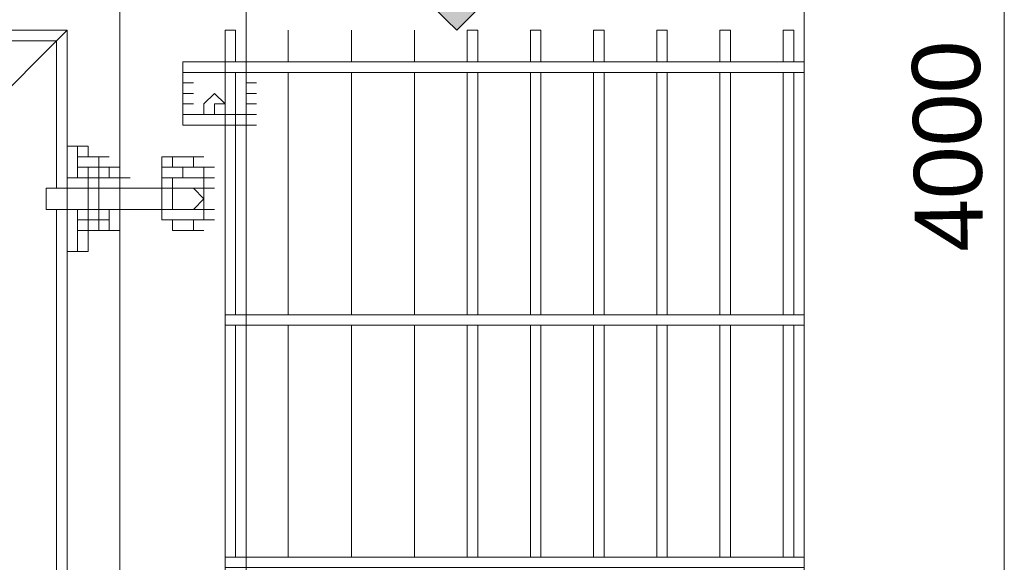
# Model space of a CAD drawing. Header units: millimetres. Extents: x 74583 to 75292, y 11361 to 11727.
# Tile 34 of 85: x 74976.18 to 74980.14, y 11702.43 to 11704.61. Entities that reach past the tile are written whole.
import ezdxf

# ---------------------------------------------------------------- set-up
doc = ezdxf.new("R2010")
doc.units = ezdxf.units.MM
doc.layers.add('C00-00-00', color=7, linetype='Continuous')
doc.styles.get("Standard").update_dxf_attribs({"font": 'ARIAL.TTF'})

msp = doc.modelspace()

# ---------------------------------------------------------------- hatches: boundary and pattern name
at = {"layer": 'C00-00-00'}
h = msp.add_hatch(color=256, dxfattribs=at)
h.dxf.hatch_style = 2
h.paths.add_polyline_path([(74977.8523, 11704.6486), (74977.8946, 11704.7333), (74977.9369, 11704.7333), (74977.9793, 11704.7333), (74978.0216, 11704.6486), (74977.9793, 11704.6063), (74977.9369, 11704.5639), (74977.8946, 11704.6063)])

# ---------------------------------------------------------------- linework, layer by layer
at = {"layer": 'C00-00-00', "lineweight": 0}
for points in [[(74979.3339, 11714.5969), (74979.3339, 11707.7813), (74978.8259, 11707.6543), (74979.9266, 11707.4426), (74979.3339, 11707.3579), (74979.3339, 11697.3673), (74978.8259, 11697.2826), (74979.9266, 11697.0709), (74979.3339, 11696.9439), (74979.3339, 11688.7313)], [(74976.5823, 11691.8639), (74976.5823, 11714.3006)], [(74977.0903, 11692.2449), (74977.0903, 11714.3006)], [(74980.1383, 11713.9196), (74980.1383, 11694.3616)], [(74976.3706, 11704.5639), (74969.1316, 11704.5639)], [(74976.3706, 11704.5639), (74976.3283, 11704.5216)], [(74976.3283, 11704.5216), (74976.3706, 11704.5639)], [(74976.3706, 11704.0983), (74976.3706, 11704.5639)], [(74977.0479, 11704.4369), (74977.0479, 11704.5639), (74977.0056, 11704.5639), (74977.0056, 11694.4886)], [(74978.0216, 11704.4369), (74978.0216, 11704.5639), (74977.9793, 11704.5639), (74977.9793, 11704.4369)], [(74978.2756, 11704.4369), (74978.2756, 11704.5639), (74978.2333, 11704.5639), (74978.2333, 11704.4369)], [(74978.5296, 11704.4369), (74978.5296, 11704.5639), (74978.4873, 11704.5639), (74978.4873, 11704.4369)], [(74978.7836, 11704.4369), (74978.7836, 11704.5639), (74978.7413, 11704.5639), (74978.7413, 11704.4369)], [(74979.0376, 11704.4369), (74979.0376, 11704.5639), (74978.9953, 11704.5639), (74978.9953, 11704.4369)], [(74979.2916, 11704.4369), (74979.2916, 11704.5639), (74979.2493, 11704.5639), (74979.2493, 11704.4369)], [(74976.3283, 11704.5216), (74969.1739, 11704.5216)], [(74976.3283, 11704.5216), (74976.0743, 11704.2676)], [(74976.0743, 11704.2676), (74976.3283, 11704.5216)], [(74976.3283, 11703.9289), (74976.3283, 11704.5216)], [(74976.8363, 11704.4369), (74977.0903, 11704.4369)], [(74976.8363, 11704.3946), (74976.8363, 11704.4369)], [(74976.8363, 11704.4369), (74976.8786, 11704.4369)], [(74976.8363, 11704.4369), (74976.8786, 11704.4369)], [(74976.8363, 11704.4369), (74976.8786, 11704.4369)], [(74976.8363, 11704.4369), (74976.8363, 11704.3523)], [(74976.8363, 11704.4369), (74976.8786, 11704.4369)], [(74976.8363, 11704.4369), (74976.8786, 11704.4369)], [(74976.8363, 11704.4369), (74976.8786, 11704.4369)], [(74976.8363, 11704.4369), (74976.8786, 11704.4369)], [(74976.8363, 11704.3946), (74976.8363, 11704.4369)], [(74976.8363, 11704.4369), (74976.8786, 11704.4369)], [(74976.8363, 11704.4369), (74976.8786, 11704.4369)], [(74976.8363, 11704.4369), (74976.8363, 11704.3946)], [(74976.8363, 11704.4369), (74976.8786, 11704.4369)], [(74979.3339, 11704.4369), (74977.0056, 11704.4369), (74977.0056, 11704.3946), (74979.3339, 11704.3946)], [(74977.0903, 11704.4369), (74977.0903, 11704.3946)], [(74977.0903, 11704.4369), (74977.1326, 11704.4369)], [(74977.0903, 11704.4369), (74977.1326, 11704.4369)], [(74977.0903, 11704.4369), (74977.1326, 11704.4369)], [(74977.0903, 11704.3523), (74977.0903, 11704.4369)], [(74977.0903, 11704.4369), (74977.1326, 11704.4369)], [(74977.0903, 11704.4369), (74977.1326, 11704.4369)], [(74977.0903, 11704.4369), (74977.1326, 11704.4369)], [(74977.0903, 11704.4369), (74977.1326, 11704.4369)], [(74977.0903, 11704.4369), (74977.0903, 11704.3946)], [(74977.0903, 11704.4369), (74977.1326, 11704.4369)], [(74977.0903, 11704.4369), (74977.1326, 11704.4369)], [(74977.0903, 11704.4369), (74977.1326, 11704.4369)], [(74977.0903, 11704.3946), (74977.0903, 11704.4369)], [(74976.8363, 11704.3946), (74976.8363, 11704.3099)], [(74976.8363, 11704.3946), (74977.0903, 11704.3946)], [(74976.8363, 11704.3946), (74976.8786, 11704.3946)], [(74976.8363, 11704.3946), (74976.8786, 11704.3946)], [(74976.8363, 11704.3523), (74976.8363, 11704.3946)], [(74976.8363, 11704.3946), (74976.8786, 11704.3946)], [(74977.0479, 11703.4209), (74977.0479, 11704.3946)], [(74977.0903, 11704.3099), (74977.0903, 11704.3946)], [(74977.0903, 11704.3946), (74977.1326, 11704.3946)], [(74977.0903, 11704.3946), (74977.1326, 11704.3946)], [(74977.0903, 11704.3946), (74977.0903, 11704.3523)], [(74977.0903, 11704.3946), (74977.1326, 11704.3946)], [(74977.2596, 11703.4209), (74977.2596, 11704.3946)], [(74977.2596, 11704.3946), (74977.2596, 11703.4209)], [(74977.5136, 11703.4209), (74977.5136, 11704.3946)], [(74977.5136, 11704.3946), (74977.5136, 11703.4209)], [(74977.7676, 11703.4209), (74977.7676, 11704.3946)], [(74977.7676, 11704.3946), (74977.7676, 11703.4209)], [(74977.9793, 11704.3946), (74977.9793, 11703.4209)], [(74978.0216, 11703.4209), (74978.0216, 11704.3946)], [(74978.2333, 11704.3946), (74978.2333, 11703.4209)], [(74978.2756, 11703.4209), (74978.2756, 11704.3946)], [(74978.4873, 11704.3946), (74978.4873, 11703.4209)], [(74978.5296, 11703.4209), (74978.5296, 11704.3946)], [(74978.7413, 11704.3946), (74978.7413, 11703.4209)], [(74978.7836, 11703.4209), (74978.7836, 11704.3946)], [(74978.9953, 11704.3946), (74978.9953, 11703.4209)], [(74979.0376, 11703.4209), (74979.0376, 11704.3946)], [(74979.2493, 11704.3946), (74979.2493, 11703.4209)], [(74979.2916, 11703.4209), (74979.2916, 11704.3946)], [(74976.8363, 11704.3523), (74976.8786, 11704.3523)], [(74976.8363, 11704.3523), (74976.8786, 11704.3523)], [(74976.8363, 11704.3523), (74976.8786, 11704.3523)], [(74976.8363, 11704.3523), (74976.8786, 11704.3523)], [(74976.8363, 11704.3523), (74976.8786, 11704.3523)], [(74976.8363, 11704.3523), (74976.8786, 11704.3523)], [(74976.8363, 11704.3523), (74976.8786, 11704.3523)], [(74976.8363, 11704.3523), (74976.8786, 11704.3523)], [(74976.8363, 11704.3523), (74976.8786, 11704.3523)], [(74976.8363, 11704.3523), (74976.8786, 11704.3523)], [(74976.8363, 11704.3523), (74976.8786, 11704.3523)], [(74976.8363, 11704.3523), (74976.8786, 11704.3523)], [(74976.8363, 11704.3523), (74976.8786, 11704.3523)], [(74976.8363, 11704.3523), (74976.8786, 11704.3523)], [(74977.0903, 11704.3523), (74977.1326, 11704.3523)], [(74977.0903, 11704.3523), (74977.1326, 11704.3523)], [(74977.0903, 11704.3523), (74977.1326, 11704.3523)], [(74977.0903, 11704.3523), (74977.1326, 11704.3523)], [(74977.0903, 11704.3523), (74977.1326, 11704.3523)], [(74977.0903, 11704.3523), (74977.1326, 11704.3523)], [(74977.0903, 11704.3523), (74977.1326, 11704.3523)], [(74977.0903, 11704.3523), (74977.1326, 11704.3523)], [(74977.0903, 11704.3523), (74977.1326, 11704.3523)], [(74977.0903, 11704.3523), (74977.1326, 11704.3523)], [(74977.0903, 11704.3523), (74977.1326, 11704.3523)], [(74977.0903, 11704.3523), (74977.1326, 11704.3523)], [(74977.0903, 11704.3523), (74977.1326, 11704.3523)], [(74977.0903, 11704.3523), (74977.1326, 11704.3523)], [(74976.8363, 11704.3099), (74976.8786, 11704.3099)], [(74976.8363, 11704.3099), (74976.8786, 11704.3099)], [(74976.8363, 11704.3099), (74976.8363, 11704.2253)], [(74976.8363, 11704.3099), (74976.8786, 11704.3099)], [(74976.8363, 11704.3099), (74976.8786, 11704.3099)], [(74976.8363, 11704.3099), (74976.8786, 11704.3099)], [(74976.8363, 11704.3099), (74976.8786, 11704.3099)], [(74976.8363, 11704.2253), (74976.8363, 11704.3099)], [(74976.8363, 11704.3099), (74976.8786, 11704.3099)], [(74976.8363, 11704.3099), (74976.8363, 11704.2253)], [(74976.8363, 11704.3099), (74976.8786, 11704.3099)], [(74976.8363, 11704.3099), (74976.8786, 11704.3099)], [(74976.8363, 11704.3099), (74976.8786, 11704.3099)], [(74976.8363, 11704.3099), (74976.8786, 11704.3099)], [(74976.8363, 11704.3099), (74976.8786, 11704.3099)], [(74976.8363, 11704.3099), (74976.8786, 11704.3099)], [(74976.8363, 11704.3099), (74976.8786, 11704.3099)], [(74976.8363, 11704.3099), (74976.8786, 11704.3099)], [(74976.8363, 11704.3099), (74976.8786, 11704.3099)], [(74976.8363, 11704.3099), (74976.8786, 11704.3099)], [(74976.8363, 11704.3099), (74976.8786, 11704.3099)], [(74976.8363, 11704.3099), (74976.8786, 11704.3099)], [(74976.8363, 11704.3099), (74976.8786, 11704.3099)], [(74976.8363, 11704.3099), (74976.8786, 11704.3099)], [(74976.8363, 11704.3099), (74976.8786, 11704.3099)], [(74976.8363, 11704.3099), (74976.8786, 11704.3099)], [(74976.8363, 11704.3099), (74976.8786, 11704.3099)], [(74976.8363, 11704.3099), (74976.8786, 11704.3099)], [(74976.8363, 11704.3099), (74976.8786, 11704.3099)], [(74976.8363, 11704.3099), (74976.8786, 11704.3099)], [(74976.8363, 11704.3099), (74976.8786, 11704.3099)], [(74976.8363, 11704.3099), (74976.8786, 11704.3099)], [(74976.8363, 11704.3099), (74976.8786, 11704.3099)], [(74976.8363, 11704.3099), (74976.8786, 11704.3099)], [(74977.0903, 11704.3099), (74977.1326, 11704.3099)], [(74977.0903, 11704.2253), (74977.0903, 11704.3099)], [(74977.0903, 11704.3099), (74977.1326, 11704.3099)], [(74977.0903, 11704.3099), (74977.1326, 11704.3099)], [(74977.0903, 11704.3099), (74977.1326, 11704.3099)], [(74977.0903, 11704.3099), (74977.1326, 11704.3099)], [(74977.0903, 11704.3099), (74977.1326, 11704.3099)], [(74977.0903, 11704.3099), (74977.1326, 11704.3099)], [(74977.0903, 11704.3099), (74977.1326, 11704.3099)], [(74977.0903, 11704.3099), (74977.1326, 11704.3099)], [(74977.0903, 11704.3099), (74977.1326, 11704.3099)], [(74977.0903, 11704.3099), (74977.1326, 11704.3099)], [(74977.0903, 11704.3099), (74977.1326, 11704.3099)], [(74977.0903, 11704.3099), (74977.1326, 11704.3099)], [(74977.0903, 11704.3099), (74977.1326, 11704.3099)], [(74977.0903, 11704.3099), (74977.1326, 11704.3099)], [(74977.0903, 11704.3099), (74977.1326, 11704.3099)], [(74977.0903, 11704.3099), (74977.1326, 11704.3099)], [(74977.0903, 11704.3099), (74977.1326, 11704.3099)], [(74977.0903, 11704.3099), (74977.1326, 11704.3099)], [(74977.0903, 11704.3099), (74977.1326, 11704.3099)], [(74977.0903, 11704.3099), (74977.0903, 11704.2253)], [(74977.0903, 11704.3099), (74977.1326, 11704.3099)], [(74977.0903, 11704.2253), (74977.0903, 11704.3099)], [(74977.0903, 11704.3099), (74977.1326, 11704.3099)], [(74977.0903, 11704.3099), (74977.1326, 11704.3099)], [(74977.0903, 11704.3099), (74977.1326, 11704.3099)], [(74977.0903, 11704.3099), (74977.1326, 11704.3099)], [(74977.0903, 11704.3099), (74977.1326, 11704.3099)], [(74977.0903, 11704.3099), (74977.1326, 11704.3099)], [(74977.0903, 11704.3099), (74977.1326, 11704.3099)], [(74977.0903, 11704.3099), (74977.1326, 11704.3099)], [(74977.0903, 11704.3099), (74977.1326, 11704.3099)], [(74977.0903, 11704.3099), (74977.1326, 11704.3099)], [(74976.8363, 11704.2676), (74976.8786, 11704.2676)], [(74976.8363, 11704.2676), (74976.8786, 11704.2676)], [(74976.8363, 11704.2676), (74976.8786, 11704.2676)], [(74976.8363, 11704.2253), (74976.8363, 11704.2676)], [(74976.8363, 11704.2676), (74976.8786, 11704.2676)], [(74976.8363, 11704.2676), (74976.8786, 11704.2676)], [(74976.8363, 11704.2253), (74976.8363, 11704.2676)], [(74976.8363, 11704.2676), (74976.8363, 11704.2253)], [(74976.8363, 11704.2676), (74976.8786, 11704.2676)], [(74976.8363, 11704.2676), (74976.8363, 11704.2253)], [(74976.8363, 11704.2676), (74976.8363, 11704.2253)], [(74976.8363, 11704.2676), (74976.8786, 11704.2676)], [(74976.8363, 11704.2676), (74976.8786, 11704.2676)], [(74976.8363, 11704.2253), (74976.8363, 11704.2676)], [(74976.9633, 11704.2676), (74977.0056, 11704.2676)], [(74976.9633, 11704.2676), (74977.0056, 11704.2676)], [(74976.9633, 11704.2676), (74977.0056, 11704.2676)], [(74976.9633, 11704.2676), (74977.0056, 11704.2676)], [(74976.9633, 11704.2676), (74977.0056, 11704.2676)], [(74976.9633, 11704.2676), (74977.0056, 11704.2676)], [(74977.0903, 11704.2676), (74977.1326, 11704.2676)], [(74977.0903, 11704.2676), (74977.1326, 11704.2676)], [(74977.0903, 11704.2676), (74977.1326, 11704.2676)], [(74977.0903, 11704.2676), (74977.1326, 11704.2676)], [(74977.0903, 11704.2676), (74977.0903, 11704.2253)], [(74977.0903, 11704.2676), (74977.0903, 11704.2253)], [(74977.0903, 11704.2676), (74977.1326, 11704.2676)], [(74977.0903, 11704.2676), (74977.1326, 11704.2676)], [(74977.0903, 11704.2253), (74977.0903, 11704.2676)], [(74977.0903, 11704.2253), (74977.0903, 11704.2676)], [(74977.0903, 11704.2253), (74977.0903, 11704.2676)], [(74977.0903, 11704.2676), (74977.1326, 11704.2676)], [(74977.0903, 11704.2676), (74977.0903, 11704.2253)], [(74977.0903, 11704.2676), (74977.1326, 11704.2676)], [(74976.8363, 11704.1829), (74976.8363, 11704.2253)], [(74976.8363, 11704.2253), (74976.8786, 11704.2253)], [(74976.8363, 11704.2253), (74976.8786, 11704.2253)], [(74976.8363, 11704.2253), (74977.0903, 11704.2253)], [(74976.8363, 11704.2253), (74976.8786, 11704.2253)], [(74976.8363, 11704.2253), (74976.8786, 11704.2253)], [(74976.8363, 11704.2253), (74976.8786, 11704.2253)], [(74976.8363, 11704.2253), (74976.8786, 11704.2253)], [(74976.8363, 11704.1829), (74976.8363, 11704.2253)], [(74976.8363, 11704.2253), (74976.8786, 11704.2253)], [(74976.8363, 11704.2253), (74976.8363, 11704.1829)], [(74976.8363, 11704.2253), (74976.8786, 11704.2253)], [(74976.8363, 11704.2253), (74976.8786, 11704.2253)], [(74976.8363, 11704.2253), (74976.8786, 11704.2253)], [(74976.8363, 11704.2253), (74976.8363, 11704.1829)], [(74976.8363, 11704.2253), (74976.8786, 11704.2253)], [(74976.8363, 11704.1829), (74976.8363, 11704.2253)], [(74976.8363, 11704.2253), (74976.8786, 11704.2253)], [(74976.8363, 11704.2253), (74976.8786, 11704.2253)], [(74976.8363, 11704.2253), (74976.8786, 11704.2253)], [(74976.8363, 11704.2253), (74976.8786, 11704.2253)], [(74976.8363, 11704.2253), (74976.8786, 11704.2253)], [(74976.8363, 11704.2253), (74976.8786, 11704.2253)], [(74977.0903, 11704.2253), (74977.1326, 11704.2253)], [(74977.0903, 11704.2253), (74977.1326, 11704.2253)], [(74977.0903, 11704.1829), (74977.0903, 11704.2253)], [(74977.0903, 11704.2253), (74977.1326, 11704.2253)], [(74977.0903, 11704.2253), (74977.1326, 11704.2253)], [(74977.0903, 11704.2253), (74977.1326, 11704.2253)], [(74977.0903, 11704.2253), (74977.1326, 11704.2253)], [(74977.0903, 11704.2253), (74977.0903, 11704.1829)], [(74977.0903, 11704.1829), (74977.0903, 11704.2253)], [(74977.0903, 11704.2253), (74977.1326, 11704.2253)], [(74977.0903, 11704.2253), (74977.1326, 11704.2253)], [(74977.0903, 11704.2253), (74977.1326, 11704.2253)], [(74977.0903, 11704.2253), (74977.1326, 11704.2253)], [(74977.0903, 11704.1829), (74977.0903, 11704.2253)], [(74977.0903, 11704.2253), (74977.0903, 11704.1829)], [(74977.0903, 11704.2253), (74977.1326, 11704.2253)], [(74977.0903, 11704.2253), (74977.1326, 11704.2253)], [(74977.0903, 11704.2253), (74977.1326, 11704.2253)], [(74977.0903, 11704.2253), (74977.1326, 11704.2253)], [(74977.0903, 11704.2253), (74977.1326, 11704.2253)], [(74977.0903, 11704.2253), (74977.1326, 11704.2253)], [(74977.0903, 11704.2253), (74977.1326, 11704.2253)], [(74976.8363, 11704.1829), (74977.0903, 11704.1829)], [(74976.8363, 11704.1829), (74976.8786, 11704.1829)], [(74976.8363, 11704.1829), (74976.8786, 11704.1829)], [(74976.8363, 11704.1829), (74976.8786, 11704.1829)], [(74977.0903, 11704.1829), (74977.1326, 11704.1829)], [(74977.0903, 11704.1829), (74977.1326, 11704.1829)], [(74977.0903, 11704.1829), (74977.1326, 11704.1829)], [(74976.4129, 11704.0983), (74976.3706, 11704.0983)], [(74976.3706, 11703.9713), (74976.3706, 11704.0983)], [(74976.3706, 11704.0983), (74976.4129, 11704.0983)], [(74976.3706, 11703.9289), (74976.3706, 11704.0983)], [(74976.4129, 11704.0559), (74976.4129, 11704.0983)], [(74976.4129, 11704.0983), (74976.4553, 11704.0983)], [(74976.4553, 11704.0983), (74976.4553, 11704.0559)], [(74976.4553, 11704.0559), (74976.4129, 11704.0559)], [(74976.4129, 11704.0559), (74976.4553, 11704.0559)], [(74976.4129, 11704.0559), (74976.4553, 11704.0559)], [(74976.4129, 11704.0559), (74976.4129, 11704.0136)], [(74976.4129, 11704.0559), (74976.4553, 11704.0559)], [(74976.4129, 11704.0559), (74976.4553, 11704.0559)], [(74976.4129, 11704.0559), (74976.4129, 11704.0136)], [(74976.4129, 11704.0559), (74976.4553, 11704.0559)], [(74976.4129, 11704.0559), (74976.4553, 11704.0559)], [(74976.4976, 11704.0559), (74976.4553, 11704.0559)], [(74976.4553, 11704.0559), (74976.4976, 11704.0559)], [(74976.4553, 11704.0559), (74976.4976, 11704.0559)], [(74976.4553, 11704.0559), (74976.4976, 11704.0559)], [(74976.4976, 11704.0559), (74976.5399, 11704.0559)], [(74976.4976, 11704.0559), (74976.5399, 11704.0559)], [(74976.4976, 11704.0136), (74976.4976, 11704.0559)], [(74976.4976, 11704.0559), (74976.5399, 11704.0559)], [(74976.4976, 11704.0559), (74976.4976, 11704.0136)], [(74976.4976, 11704.0136), (74976.4976, 11704.0559)], [(74976.4976, 11704.0559), (74976.4976, 11704.0136)], [(74976.4976, 11704.0136), (74976.4976, 11704.0559)], [(74976.4976, 11704.0136), (74976.4976, 11704.0559)], [(74976.4976, 11704.0559), (74976.5399, 11704.0559)], [(74976.7516, 11704.0559), (74976.7516, 11704.0136)], [(74976.7516, 11704.0559), (74976.7939, 11704.0559)], [(74976.7939, 11704.0559), (74976.7516, 11704.0559)], [(74976.7939, 11704.0559), (74976.8363, 11704.0559)], [(74976.7939, 11704.0559), (74976.8363, 11704.0559)], [(74976.7939, 11704.0559), (74976.7939, 11704.0136)], [(74976.7939, 11704.0559), (74976.8363, 11704.0559)], [(74976.7939, 11704.0559), (74976.8363, 11704.0559)], [(74976.8363, 11704.0559), (74976.8786, 11704.0559)], [(74976.8363, 11704.0559), (74976.8786, 11704.0559)], [(74976.8786, 11704.0559), (74976.9209, 11704.0559)], [(74976.8786, 11704.0559), (74976.8786, 11704.0136)], [(74976.8786, 11704.0559), (74976.8786, 11704.0136)], [(74976.8786, 11704.0559), (74976.9209, 11704.0559)], [(74976.8786, 11704.0559), (74976.9209, 11704.0559)], [(74976.8786, 11704.0559), (74976.9209, 11704.0559)], [(74976.4129, 11704.0136), (74976.4553, 11704.0136)], [(74976.4129, 11704.0136), (74976.4553, 11704.0136)], [(74976.4129, 11703.9713), (74976.4129, 11704.0136)], [(74976.4129, 11704.0136), (74976.4553, 11704.0136)], [(74976.4129, 11704.0136), (74976.4129, 11703.9713)], [(74976.4553, 11704.0136), (74976.4129, 11704.0136)], [(74976.4553, 11704.0136), (74976.4129, 11704.0136)], [(74976.4129, 11704.0136), (74976.4553, 11704.0136)], [(74976.4129, 11704.0136), (74976.4553, 11704.0136)], [(74976.4129, 11704.0136), (74976.4553, 11704.0136)], [(74976.4129, 11704.0136), (74976.4553, 11704.0136)], [(74976.4129, 11704.0136), (74976.4553, 11704.0136)], [(74976.4129, 11704.0136), (74976.4553, 11704.0136)], [(74976.4129, 11704.0136), (74976.4553, 11704.0136)], [(74976.4553, 11704.0136), (74976.4129, 11704.0136)], [(74976.4129, 11704.0136), (74976.4553, 11704.0136)], [(74976.4129, 11704.0136), (74976.4553, 11704.0136)], [(74976.4129, 11704.0136), (74976.4553, 11704.0136)], [(74976.4129, 11704.0136), (74976.4553, 11704.0136)], [(74976.4129, 11704.0136), (74976.4553, 11704.0136)], [(74976.4129, 11704.0136), (74976.4553, 11704.0136)], [(74976.4129, 11704.0136), (74976.4553, 11704.0136)], [(74976.4129, 11704.0136), (74976.4553, 11704.0136)], [(74976.4553, 11704.0136), (74976.4976, 11704.0136)], [(74976.4976, 11704.0136), (74976.4553, 11704.0136)], [(74976.4553, 11704.0136), (74976.4976, 11704.0136)], [(74976.4553, 11703.9713), (74976.4553, 11704.0136)], [(74976.4553, 11704.0136), (74976.4976, 11704.0136)], [(74976.4553, 11704.0136), (74976.4976, 11704.0136)], [(74976.4553, 11704.0136), (74976.4976, 11704.0136)], [(74976.4553, 11704.0136), (74976.4976, 11704.0136)], [(74976.4553, 11703.9713), (74976.4553, 11704.0136)], [(74976.4553, 11703.8019), (74976.4553, 11704.0136)], [(74976.4553, 11704.0136), (74976.4976, 11704.0136)], [(74976.4553, 11704.0136), (74976.4553, 11703.7596)], [(74976.4553, 11704.0136), (74976.4976, 11704.0136)], [(74976.4553, 11704.0136), (74976.4976, 11704.0136)], [(74976.4553, 11704.0136), (74976.4976, 11704.0136)], [(74976.4553, 11704.0136), (74976.4976, 11704.0136)], [(74976.4553, 11704.0136), (74976.4976, 11704.0136)], [(74976.4553, 11704.0136), (74976.4976, 11704.0136)], [(74976.4553, 11704.0136), (74976.4976, 11704.0136)], [(74976.4976, 11703.9713), (74976.4976, 11704.0136)], [(74976.4976, 11704.0136), (74976.5399, 11704.0136)], [(74976.4976, 11704.0136), (74976.4976, 11703.9713)], [(74976.4976, 11704.0136), (74976.5399, 11704.0136)], [(74976.5399, 11704.0136), (74976.4976, 11704.0136)], [(74976.4976, 11704.0136), (74976.5399, 11704.0136)], [(74976.4976, 11704.0136), (74976.5399, 11704.0136)], [(74976.4976, 11704.0136), (74976.4976, 11703.8019)], [(74976.4976, 11703.7596), (74976.4976, 11704.0136)], [(74976.4976, 11704.0136), (74976.5399, 11704.0136)], [(74976.4976, 11704.0136), (74976.5399, 11704.0136)], [(74976.4976, 11704.0136), (74976.5399, 11704.0136)], [(74976.4976, 11704.0136), (74976.4976, 11703.9713)], [(74976.4976, 11703.9713), (74976.4976, 11704.0136)], [(74976.4976, 11704.0136), (74976.4976, 11703.9713)], [(74976.4976, 11704.0136), (74976.5399, 11704.0136)], [(74976.4976, 11704.0136), (74976.5399, 11704.0136)], [(74976.4976, 11704.0136), (74976.5399, 11704.0136)], [(74976.4976, 11704.0136), (74976.5399, 11704.0136)], [(74976.4976, 11704.0136), (74976.5399, 11704.0136)], [(74976.5399, 11703.9713), (74976.5399, 11704.0136)], [(74976.5399, 11704.0136), (74976.5399, 11703.9713)], [(74976.5399, 11704.0136), (74976.5823, 11704.0136)], [(74976.7516, 11704.0136), (74976.7939, 11704.0136)], [(74976.7516, 11704.0136), (74976.7939, 11704.0136)], [(74976.7516, 11704.0136), (74976.7939, 11704.0136)], [(74976.7516, 11704.0136), (74976.8363, 11704.0136)], [(74976.7516, 11704.0136), (74976.7516, 11703.9713)], [(74976.7516, 11704.0136), (74976.7516, 11703.9713)], [(74976.8363, 11704.0136), (74976.7939, 11704.0136)], [(74976.7939, 11704.0136), (74976.8363, 11704.0136)], [(74976.7939, 11704.0136), (74976.8363, 11704.0136)], [(74976.7939, 11704.0136), (74976.8363, 11704.0136)], [(74976.8363, 11704.0136), (74976.8786, 11704.0136)], [(74976.8363, 11704.0136), (74976.8786, 11704.0136)], [(74976.8786, 11704.0136), (74976.8363, 11704.0136)], [(74976.8363, 11704.0136), (74976.8786, 11704.0136)], [(74976.8363, 11704.0136), (74976.8786, 11704.0136)], [(74976.8363, 11704.0136), (74976.8786, 11704.0136)], [(74976.8363, 11704.0136), (74976.9209, 11704.0136)], [(74976.8363, 11704.0136), (74976.8363, 11703.9713)], [(74976.8363, 11704.0136), (74976.8786, 11704.0136)], [(74976.8363, 11704.0136), (74976.8786, 11704.0136)], [(74976.8363, 11704.0136), (74976.8786, 11704.0136)], [(74976.8363, 11704.0136), (74976.8786, 11704.0136)], [(74976.8786, 11704.0136), (74976.9209, 11704.0136)], [(74976.8786, 11704.0136), (74976.9209, 11704.0136)], [(74976.8786, 11704.0136), (74976.9209, 11704.0136)], [(74976.8786, 11704.0136), (74976.9209, 11704.0136)], [(74976.9209, 11704.0136), (74976.9209, 11703.9713)], [(74976.9209, 11704.0136), (74976.9633, 11704.0136)], [(74976.9209, 11703.9713), (74976.9209, 11704.0136)], [(74976.3706, 11703.9289), (74976.3706, 11703.9713)], [(74976.4553, 11703.9713), (74976.3706, 11703.9713)], [(74976.3706, 11703.9713), (74976.3706, 11703.9289)], [(74976.3706, 11703.9713), (74976.4129, 11703.9713)], [(74976.4553, 11703.9713), (74976.4553, 11703.8443)], [(74976.4553, 11703.9713), (74976.4976, 11703.9713)], [(74976.4553, 11703.9289), (74976.4553, 11703.9713)], [(74976.4553, 11703.9713), (74976.4976, 11703.9713)], [(74976.4976, 11703.8443), (74976.4976, 11703.9713)], [(74976.4976, 11703.9713), (74976.5399, 11703.9713)], [(74976.4976, 11703.9713), (74976.5823, 11703.9713)], [(74976.4976, 11703.9713), (74976.4976, 11703.9289)], [(74976.4976, 11703.9713), (74976.5399, 11703.9713)], [(74976.5823, 11703.9289), (74976.5823, 11703.9713)], [(74976.5823, 11703.9289), (74976.5823, 11703.9713)], [(74976.5823, 11703.9713), (74976.6246, 11703.9713)], [(74976.7516, 11703.9713), (74976.7939, 11703.9713)], [(74976.7516, 11703.9713), (74976.7516, 11703.9289)], [(74976.8363, 11703.9713), (74976.7516, 11703.9713)], [(74976.7516, 11703.9713), (74976.7939, 11703.9713)], [(74976.7516, 11703.9713), (74976.7516, 11703.9289)], [(74976.7516, 11703.9713), (74976.8363, 11703.9713)], [(74976.7516, 11703.9289), (74976.7516, 11703.9713)], [(74976.7516, 11703.9713), (74976.7939, 11703.9713)], [(74976.7939, 11703.9713), (74976.7939, 11703.9289)], [(74976.9209, 11703.9713), (74976.7939, 11703.9713)], [(74976.8363, 11703.9713), (74976.8786, 11703.9713)], [(74976.8363, 11703.9713), (74976.9209, 11703.9713)], [(74976.8363, 11703.9713), (74976.9209, 11703.9713)], [(74976.9209, 11703.9289), (74976.9209, 11703.9713)], [(74976.9209, 11703.9713), (74976.9633, 11703.9713)], [(74976.9209, 11703.9713), (74976.9209, 11703.9289)], [(74976.9209, 11703.9713), (74976.9633, 11703.9713)], [(74976.9209, 11703.9713), (74976.9209, 11703.9289)], [(74976.2859, 11703.8443), (74976.2859, 11703.9289)], [(74976.2859, 11703.8443), (74976.2859, 11703.9289)], [(74976.2859, 11703.9289), (74976.3283, 11703.9289)], [(74976.3706, 11703.9289), (74976.2859, 11703.9289)], [(74976.3706, 11703.8866), (74976.3706, 11703.9289)], [(74976.3706, 11703.9289), (74976.4129, 11703.9289)], [(74976.4553, 11703.9289), (74976.3706, 11703.9289)], [(74976.3706, 11703.9289), (74976.3706, 11703.8866)], [(74976.4553, 11703.9289), (74976.4976, 11703.9289)], [(74976.4553, 11703.8866), (74976.4553, 11703.9289)], [(74976.4976, 11703.9289), (74976.5823, 11703.9289)], [(74976.4976, 11703.9289), (74976.5399, 11703.9289)], [(74976.4976, 11703.9289), (74976.4976, 11703.8866)], [(74976.7516, 11703.9289), (74976.5823, 11703.9289)], [(74976.5823, 11703.9289), (74976.5823, 11703.8866)], [(74976.5823, 11703.9289), (74976.6246, 11703.9289)], [(74976.5823, 11703.8866), (74976.5823, 11703.9289)], [(74976.7516, 11703.9289), (74976.7939, 11703.9289)], [(74976.7516, 11703.8443), (74976.7516, 11703.9289)], [(74976.7516, 11703.9289), (74976.7939, 11703.9289)], [(74976.7516, 11703.9289), (74976.7939, 11703.9289)], [(74976.7516, 11703.9289), (74976.7939, 11703.9289)], [(74976.7516, 11703.9289), (74976.7939, 11703.9289)], [(74976.7516, 11703.9289), (74976.7939, 11703.9289)], [(74976.9209, 11703.9289), (74976.7939, 11703.9289)], [(74976.7939, 11703.9289), (74976.7939, 11703.8443)], [(74976.8786, 11703.8443), (74976.9209, 11703.8866), (74976.8786, 11703.9289)], [(74976.9209, 11703.9289), (74976.9209, 11703.8443)], [(74976.9209, 11703.9289), (74976.9633, 11703.9289)], [(74976.3706, 11703.8443), (74976.3706, 11703.8866)], [(74976.3706, 11703.8866), (74976.3706, 11703.8443)], [(74976.4553, 11703.8443), (74976.4553, 11703.8866)], [(74976.4976, 11703.8866), (74976.4976, 11703.8443)], [(74976.5823, 11703.8866), (74976.5823, 11703.8443)], [(74976.5823, 11703.8443), (74976.5823, 11703.8866)], [(74976.2859, 11703.8443), (74976.3283, 11703.8443)], [(74976.2859, 11703.8443), (74976.3706, 11703.8443)], [(74976.3283, 11695.2506), (74976.3283, 11703.8443)], [(74976.3706, 11703.6749), (74976.3706, 11703.8443)], [(74976.3706, 11703.6749), (74976.3706, 11703.8443)], [(74976.3706, 11703.8443), (74976.4129, 11703.8443)], [(74976.4553, 11703.8443), (74976.3706, 11703.8443)], [(74976.3706, 11703.8443), (74976.4129, 11703.8443)], [(74976.3706, 11703.8443), (74976.4129, 11703.8443)], [(74976.4553, 11703.8443), (74976.3706, 11703.8443)], [(74976.3706, 11703.8443), (74976.4129, 11703.8443)], [(74976.4129, 11703.7596), (74976.4129, 11703.8443)], [(74976.4129, 11703.8443), (74976.4129, 11703.8019)], [(74976.4553, 11703.8019), (74976.4553, 11703.8443)], [(74976.4553, 11703.8443), (74976.4976, 11703.8443)], [(74976.4553, 11703.8443), (74976.4976, 11703.8443)], [(74976.4553, 11703.8443), (74976.4976, 11703.8443)], [(74976.4553, 11703.8443), (74976.4976, 11703.8443)], [(74976.4976, 11703.8443), (74976.5399, 11703.8443)], [(74976.4976, 11703.8443), (74976.4976, 11703.8019)], [(74976.4976, 11703.8443), (74976.5823, 11703.8443)], [(74976.4976, 11703.8443), (74976.5823, 11703.8443)], [(74976.4976, 11703.8443), (74976.5399, 11703.8443)], [(74976.4976, 11703.8443), (74976.5399, 11703.8443)], [(74976.4976, 11703.8443), (74976.5399, 11703.8443)], [(74976.4976, 11703.8443), (74976.4976, 11703.7596)], [(74976.4976, 11703.7596), (74976.4976, 11703.8443)], [(74976.5399, 11703.7596), (74976.5399, 11703.8443)], [(74976.5399, 11703.8443), (74976.5399, 11703.7596)], [(74976.5823, 11703.8443), (74976.7516, 11703.8443)], [(74976.5823, 11703.8443), (74976.6246, 11703.8443)], [(74976.5823, 11703.8443), (74976.6246, 11703.8443)], [(74976.5823, 11703.8443), (74976.6246, 11703.8443)], [(74976.5823, 11703.8443), (74976.6246, 11703.8443)], [(74976.9209, 11703.8443), (74976.7516, 11703.8443)], [(74976.7516, 11703.8443), (74976.7516, 11703.8019)], [(74976.7516, 11703.8443), (74976.7939, 11703.8443)], [(74976.7939, 11703.8443), (74976.7516, 11703.8443)], [(74976.7939, 11703.8443), (74976.7516, 11703.8443)], [(74976.9209, 11703.8443), (74976.7516, 11703.8443)], [(74976.9209, 11703.8443), (74976.7516, 11703.8443)], [(74976.7516, 11703.8443), (74976.7939, 11703.8443)], [(74976.7516, 11703.8443), (74976.7516, 11703.8019)], [(74976.7516, 11703.8019), (74976.7516, 11703.8443)], [(74976.7516, 11703.8443), (74976.7939, 11703.8443)], [(74976.7516, 11703.8443), (74976.7939, 11703.8443)], [(74976.7939, 11703.8443), (74976.8786, 11703.8443)], [(74976.7939, 11703.8443), (74976.8786, 11703.8443)], [(74976.7939, 11703.8443), (74976.8786, 11703.8443)], [(74976.7939, 11703.8443), (74976.8363, 11703.8443)], [(74976.7939, 11703.8443), (74976.8363, 11703.8443)], [(74976.7939, 11703.8443), (74976.8363, 11703.8443)], [(74976.8786, 11703.8443), (74976.9209, 11703.8443)], [(74976.8786, 11703.8443), (74976.9209, 11703.8443)], [(74976.8786, 11703.8443), (74976.9209, 11703.8443)], [(74976.9209, 11703.8443), (74976.9633, 11703.8443)], [(74976.9209, 11703.8443), (74976.9209, 11703.8019)], [(74976.9209, 11703.8019), (74976.9209, 11703.8443)], [(74976.9209, 11703.8443), (74976.9633, 11703.8443)], [(74976.9209, 11703.8443), (74976.9633, 11703.8443)], [(74976.9209, 11703.8443), (74976.9633, 11703.8443)], [(74976.9209, 11703.8443), (74976.9633, 11703.8443)], [(74976.9209, 11703.8443), (74976.9209, 11703.8019)], [(74976.9209, 11703.8443), (74976.9209, 11703.8019)], [(74976.9209, 11703.8443), (74976.9633, 11703.8443)], [(74976.4129, 11703.8019), (74976.4553, 11703.8019)], [(74976.4129, 11703.7596), (74976.4553, 11703.7596), (74976.4553, 11703.8019)], [(74976.4129, 11703.7596), (74976.4129, 11703.8019)], [(74976.4129, 11703.8019), (74976.4553, 11703.8019)], [(74976.4129, 11703.8019), (74976.4129, 11703.7596)], [(74976.4129, 11703.8019), (74976.4553, 11703.8019)], [(74976.4129, 11703.8019), (74976.4553, 11703.8019)], [(74976.4129, 11703.8019), (74976.4129, 11703.7596)], [(74976.4129, 11703.8019), (74976.4553, 11703.8019)], [(74976.4129, 11703.8019), (74976.4553, 11703.8019)], [(74976.4553, 11703.8019), (74976.4976, 11703.8019)], [(74976.4553, 11703.8019), (74976.4976, 11703.8019)], [(74976.4553, 11703.8019), (74976.4553, 11703.7596)], [(74976.4553, 11703.7596), (74976.4553, 11703.8019)], [(74976.4553, 11703.8019), (74976.4976, 11703.8019)], [(74976.4553, 11703.8019), (74976.4976, 11703.8019)], [(74976.4553, 11703.8019), (74976.4976, 11703.8019)], [(74976.4553, 11703.8019), (74976.4553, 11703.7596)], [(74976.4553, 11703.8019), (74976.4553, 11703.7596)], [(74976.4553, 11703.8019), (74976.4976, 11703.8019)], [(74976.4553, 11703.8019), (74976.4976, 11703.8019)], [(74976.4553, 11703.8019), (74976.4553, 11703.7596)], [(74976.4553, 11703.8019), (74976.4976, 11703.8019)], [(74976.4976, 11703.8019), (74976.5399, 11703.8019)], [(74976.4976, 11703.7596), (74976.4976, 11703.8019)], [(74976.4976, 11703.8019), (74976.4976, 11703.7596)], [(74976.4976, 11703.8019), (74976.4976, 11703.7596)], [(74976.4976, 11703.7596), (74976.4976, 11703.8019)], [(74976.4976, 11703.8019), (74976.4976, 11703.7596)], [(74976.8363, 11703.8019), (74976.7516, 11703.8019)], [(74976.7516, 11703.8019), (74976.7939, 11703.8019)], [(74976.7516, 11703.8019), (74976.8363, 11703.8019)], [(74976.7516, 11703.8019), (74976.7939, 11703.8019)], [(74976.7516, 11703.8019), (74976.7939, 11703.8019)], [(74976.7516, 11703.8019), (74976.7939, 11703.8019)], [(74976.7939, 11703.8019), (74976.7939, 11703.7596)], [(74976.9209, 11703.8019), (74976.8363, 11703.8019)], [(74976.8363, 11703.8019), (74976.8786, 11703.8019)], [(74976.8363, 11703.8019), (74976.9209, 11703.8019)], [(74976.8786, 11703.7596), (74976.8786, 11703.8019)], [(74976.9209, 11703.8019), (74976.9633, 11703.8019)], [(74976.9209, 11703.8019), (74976.9633, 11703.8019)], [(74976.9209, 11703.8019), (74976.9633, 11703.8019)], [(74976.9209, 11703.8019), (74976.9633, 11703.8019)], [(74976.4129, 11703.6749), (74976.4129, 11703.7596)], [(74976.4553, 11703.7596), (74976.4129, 11703.7596)], [(74976.4129, 11703.7596), (74976.4553, 11703.7596)], [(74976.4129, 11703.7596), (74976.4553, 11703.7596)], [(74976.4129, 11703.7596), (74976.4553, 11703.7596)], [(74976.4129, 11703.7596), (74976.4553, 11703.7596)], [(74976.4129, 11703.7596), (74976.4553, 11703.7596)], [(74976.4129, 11703.7596), (74976.4553, 11703.7596)], [(74976.4129, 11703.7596), (74976.4553, 11703.7596)], [(74976.4129, 11703.7596), (74976.4553, 11703.7596)], [(74976.4129, 11703.7596), (74976.4553, 11703.7596)], [(74976.4553, 11703.7596), (74976.4129, 11703.7596)], [(74976.4129, 11703.7596), (74976.4553, 11703.7596)], [(74976.4129, 11703.7596), (74976.4553, 11703.7596)], [(74976.4129, 11703.7596), (74976.4553, 11703.7596)], [(74976.4129, 11703.7596), (74976.4553, 11703.7596)], [(74976.4129, 11703.7596), (74976.4553, 11703.7596)], [(74976.4129, 11703.7596), (74976.4553, 11703.7596)], [(74976.4129, 11703.7596), (74976.4553, 11703.7596)], [(74976.4129, 11703.7596), (74976.4553, 11703.7596)], [(74976.4553, 11703.7596), (74976.4553, 11703.6749)], [(74976.4976, 11703.7596), (74976.4553, 11703.7596)], [(74976.4553, 11703.7596), (74976.4976, 11703.7596)], [(74976.4553, 11703.7596), (74976.4976, 11703.7596)], [(74976.4976, 11703.7596), (74976.4553, 11703.7596)], [(74976.4553, 11703.7596), (74976.4976, 11703.7596)], [(74976.4553, 11703.7596), (74976.4976, 11703.7596)], [(74976.4553, 11703.7596), (74976.4976, 11703.7596)], [(74976.4553, 11703.7596), (74976.4976, 11703.7596)], [(74976.4553, 11703.7596), (74976.4976, 11703.7596)], [(74976.4976, 11703.7596), (74976.5399, 11703.7596)], [(74976.4976, 11703.7596), (74976.5399, 11703.7596)], [(74976.4976, 11703.7596), (74976.5399, 11703.7596)], [(74976.4976, 11703.7596), (74976.5399, 11703.7596)], [(74976.4976, 11703.7596), (74976.5399, 11703.7596)], [(74976.4976, 11703.7596), (74976.5399, 11703.7596)], [(74976.4976, 11703.7596), (74976.5399, 11703.7596)], [(74976.4976, 11703.7596), (74976.5399, 11703.7596)], [(74976.4976, 11703.7596), (74976.5399, 11703.7596)], [(74976.4976, 11703.7596), (74976.5399, 11703.7596)], [(74976.4976, 11703.7596), (74976.5399, 11703.7596)], [(74976.4976, 11703.7596), (74976.5399, 11703.7596)], [(74976.4976, 11703.7596), (74976.5399, 11703.7596)], [(74976.4976, 11703.7596), (74976.5399, 11703.7596)], [(74976.4976, 11703.7596), (74976.5399, 11703.7596)], [(74976.4976, 11703.7596), (74976.5399, 11703.7596)], [(74976.4976, 11703.7596), (74976.5399, 11703.7596)], [(74976.4976, 11703.7596), (74976.5399, 11703.7596)], [(74976.4976, 11703.7596), (74976.5399, 11703.7596)], [(74976.4976, 11703.7596), (74976.5399, 11703.7596)], [(74976.4976, 11703.7596), (74976.5399, 11703.7596)], [(74976.5399, 11703.7596), (74976.5823, 11703.7596)], [(74976.7939, 11703.7596), (74976.8363, 11703.7596)], [(74976.7939, 11703.7596), (74976.8363, 11703.7596)], [(74976.7939, 11703.7596), (74976.8363, 11703.7596)], [(74976.7939, 11703.7596), (74976.8363, 11703.7596)], [(74976.8363, 11703.7596), (74976.7939, 11703.7596)], [(74976.7939, 11703.7596), (74976.8363, 11703.7596)], [(74976.7939, 11703.7596), (74976.8363, 11703.7596)], [(74976.7939, 11703.7596), (74976.8363, 11703.7596)], [(74976.8363, 11703.7596), (74976.8786, 11703.7596)], [(74976.8363, 11703.7596), (74976.8786, 11703.7596)], [(74976.8363, 11703.7596), (74976.8786, 11703.7596)], [(74976.8786, 11703.7596), (74976.8363, 11703.7596)], [(74976.8363, 11703.7596), (74976.8786, 11703.7596)], [(74976.8363, 11703.7596), (74976.8786, 11703.7596)], [(74976.8786, 11703.7596), (74976.9209, 11703.7596)], [(74976.8786, 11703.7596), (74976.9209, 11703.7596)], [(74976.8786, 11703.7596), (74976.9209, 11703.7596)], [(74976.8786, 11703.7596), (74976.9209, 11703.7596)], [(74976.8786, 11703.7596), (74976.9209, 11703.7596)], [(74976.8786, 11703.7596), (74976.9209, 11703.7596)], [(74976.3706, 11695.4199), (74976.3706, 11703.6749)], [(74976.4129, 11703.6749), (74976.3706, 11703.6749)], [(74976.3706, 11703.6749), (74976.4129, 11703.6749)], [(74976.4553, 11703.6749), (74976.4129, 11703.6749)], [(74979.3339, 11703.4209), (74977.0056, 11703.4209), (74977.0056, 11703.3786), (74979.3339, 11703.3786)], [(74977.0479, 11702.4473), (74977.0479, 11703.3786)], [(74977.2596, 11702.4473), (74977.2596, 11703.3786)], [(74977.2596, 11703.3786), (74977.2596, 11702.4473)], [(74977.5136, 11702.4473), (74977.5136, 11703.3786)], [(74977.5136, 11703.3786), (74977.5136, 11702.4473)], [(74977.7676, 11702.4473), (74977.7676, 11703.3786)], [(74977.7676, 11703.3786), (74977.7676, 11702.4473)], [(74977.9793, 11703.3786), (74977.9793, 11702.4473)], [(74978.0216, 11702.4473), (74978.0216, 11703.3786)], [(74978.2333, 11703.3786), (74978.2333, 11702.4473)], [(74978.2756, 11702.4473), (74978.2756, 11703.3786)], [(74978.4873, 11703.3786), (74978.4873, 11702.4473)], [(74978.5296, 11702.4473), (74978.5296, 11703.3786)], [(74978.7413, 11703.3786), (74978.7413, 11702.4473)], [(74978.7836, 11702.4473), (74978.7836, 11703.3786)], [(74978.9953, 11703.3786), (74978.9953, 11702.4473)], [(74979.0376, 11702.4473), (74979.0376, 11703.3786)], [(74979.2493, 11703.3786), (74979.2493, 11702.4473)], [(74979.2916, 11702.4473), (74979.2916, 11703.3786)], [(74979.3339, 11702.4473), (74977.0056, 11702.4473), (74977.0056, 11702.4049), (74979.3339, 11702.4049)]]:
    msp.add_lwpolyline(points, dxfattribs=at)
for points in [[(74978.0216, 11704.6486), (74977.9793, 11704.7333), (74977.9369, 11704.7333), (74977.8946, 11704.7333), (74977.8523, 11704.6486), (74977.8946, 11704.6063), (74977.9369, 11704.5639), (74977.9793, 11704.6063)], [(74977.2596, 11704.4369), (74977.2596, 11704.5639)], [(74977.5136, 11704.4369), (74977.5136, 11704.5639)], [(74977.7676, 11704.4369), (74977.7676, 11704.5639)], [(74977.0056, 11704.2676), (74976.9633, 11704.3099), (74976.9209, 11704.2676), (74976.9209, 11704.2253), (74976.9633, 11704.2253), (74977.0056, 11704.2253)], [(74976.9633, 11704.2676), (74976.9633, 11704.2253)]]:
    msp.add_lwpolyline(points, close=True, dxfattribs=at)

# ---------------------------------------------------------------- texts
at = {"layer": 'C00-00-00', "insert": (74979.7803, 11703.6702), "char_height": 0.273498, "attachment_point": 1, "rotation": 91}
msp.add_mtext('{\\fArial|b0|i0|c0;4000}', dxfattribs=at)

doc.saveas('drawing.dxf')
